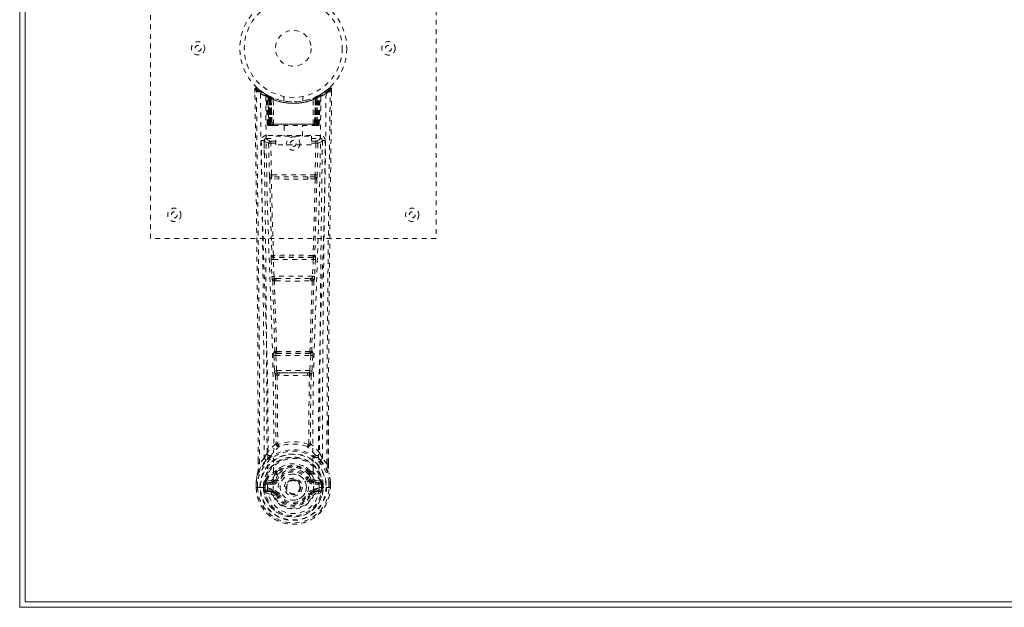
# Model space of a CAD drawing. Header units: inches. Extents: x 7.1 to 54.6, y 16.1 to 39.6.
# Tile 1 of 4: x 7.1 to 27.8, y 16.1 to 28.5. Entities that reach past the tile are written whole.
import ezdxf

# ---------------------------------------------------------------- set-up
doc = ezdxf.new("R2010")
doc.units = ezdxf.units.IN
doc.header["$MEASUREMENT"] = 0
doc.linetypes.add('SLD-Dashed', pattern=[0.075, 0.05, -0.025])
doc.linetypes.add('SLD-Solid', pattern=[0])

msp = doc.modelspace()

# ---------------------------------------------------------------- linework, layer by layer
at = {"color": 7, "linetype": 'SLD-Solid', "lineweight": 15}
for p, q in [((7.111, 16.115), (7.111, 39.615)), ((7.229, 39.497), (7.229, 16.233)), ((7.229, 16.233), (7.229, 39.497)), ((7.229, 16.233), (54.493, 16.233)), ((54.493, 16.233), (7.229, 16.233)), ((54.611, 16.115), (7.111, 16.115))]:
    msp.add_line(p, q, dxfattribs=at)
at = {"color": 7, "linetype": 'SLD-Dashed', "lineweight": 0}
for p, q in [((9.861, 23.865), (9.861, 31.865)), ((15.861, 31.865), (15.861, 23.865)), ((12.054, 27.006), (12.055, 26.939)), ((12.084, 27.007), (12.104, 27.029)), ((12.146, 26.994), (12.103, 27.028)), ((13.618, 27.028), (13.577, 26.994)), ((13.667, 27.007), (13.637, 27.007)), ((13.665, 26.943), (13.666, 27.007)), ((13.666, 26.94), (13.667, 27.006)), ((13.667, 26.94), (13.667, 27.007)), ((12.293, 26.891), (12.279, 26.899)), ((12.299, 26.887), (12.285, 26.895)), ((12.308, 26.867), (12.294, 26.875)), ((12.315, 26.269), (12.294, 26.875)), ((12.328, 26.269), (12.308, 26.867)), ((12.346, 26.863), (12.311, 26.881)), ((12.395, 26.821), (12.326, 26.856)), ((12.347, 26.269), (12.326, 26.856)), ((12.327, 26.859), (12.349, 26.266)), ((12.34, 26.866), (12.366, 26.852)), ((12.354, 26.826), (12.366, 26.852)), ((12.354, 26.826), (12.354, 26.269)), ((12.361, 26.822), (12.354, 26.826)), ((12.361, 26.822), (12.374, 26.848)), ((12.361, 26.269), (12.361, 26.822)), ((12.378, 26.847), (12.363, 26.854)), ((12.366, 26.852), (12.374, 26.848)), ((12.367, 26.82), (12.38, 26.846)), ((12.368, 26.269), (12.367, 26.82)), ((12.367, 26.82), (12.374, 26.816)), ((12.374, 26.816), (12.386, 26.843)), ((12.374, 26.816), (12.374, 26.269)), ((12.379, 26.846), (12.378, 26.847)), ((12.386, 26.811), (12.398, 26.837)), ((12.386, 26.811), (12.386, 26.269)), ((12.392, 26.808), (12.386, 26.811)), ((12.392, 26.808), (12.404, 26.835)), ((12.392, 26.269), (12.392, 26.808)), ((12.395, 26.821), (12.396, 26.82)), ((12.414, 26.269), (12.395, 26.821)), ((12.396, 26.82), (12.415, 26.269)), ((12.398, 26.837), (12.404, 26.835)), ((12.445, 26.269), (12.441, 26.791)), ((12.661, 26.854), (12.661, 26.758)), ((13.061, 26.758), (13.061, 26.854)), ((13.277, 26.269), (13.281, 26.791)), ((13.307, 26.269), (13.326, 26.82)), ((13.327, 26.821), (13.308, 26.269)), ((13.318, 26.835), (13.324, 26.837)), ((13.318, 26.835), (13.33, 26.808)), ((13.324, 26.837), (13.336, 26.811)), ((13.326, 26.82), (13.327, 26.821)), ((13.396, 26.856), (13.327, 26.821)), ((13.336, 26.811), (13.33, 26.808)), ((13.33, 26.808), (13.33, 26.269)), ((13.343, 26.846), (13.336, 26.843)), ((13.336, 26.843), (13.348, 26.816)), ((13.336, 26.269), (13.336, 26.811)), ((13.351, 26.85), (13.342, 26.846)), ((13.342, 26.846), (13.355, 26.82)), ((13.344, 26.847), (13.343, 26.846)), ((13.411, 26.881), (13.344, 26.847)), ((13.348, 26.848), (13.355, 26.852)), ((13.348, 26.848), (13.361, 26.822)), ((13.348, 26.816), (13.355, 26.82)), ((13.348, 26.269), (13.348, 26.816)), ((13.355, 26.82), (13.354, 26.269)), ((13.355, 26.852), (13.364, 26.856)), ((13.355, 26.852), (13.368, 26.826)), ((13.368, 26.826), (13.361, 26.822)), ((13.361, 26.822), (13.361, 26.269)), ((13.368, 26.269), (13.368, 26.826)), ((13.373, 26.266), (13.395, 26.859)), ((13.375, 26.269), (13.396, 26.856)), ((13.393, 26.269), (13.414, 26.867)), ((13.407, 26.269), (13.428, 26.875)), ((13.428, 26.875), (13.414, 26.867)), ((13.442, 26.899), (13.429, 26.891)), ((12.315, 26.269), (12.328, 26.269)), ((12.347, 26.269), (12.414, 26.269)), ((12.354, 26.269), (12.361, 26.269)), ((12.355, 26.24), (12.362, 26.24)), ((12.358, 26.24), (12.368, 26.24)), ((13.361, 26.269), (12.361, 26.269)), ((12.374, 26.269), (12.368, 26.269)), ((12.368, 26.24), (12.375, 26.24)), ((12.374, 26.269), (13.348, 26.269)), ((12.377, 26.24), (12.431, 26.24)), ((12.386, 26.269), (12.392, 26.269)), ((12.387, 26.24), (12.393, 26.24)), ((13.33, 26.269), (12.392, 26.269)), ((12.431, 26.24), (12.393, 26.24)), ((12.415, 26.269), (12.414, 26.269)), ((12.444, 26.24), (12.452, 26.24)), ((12.445, 26.269), (13.277, 26.269)), ((12.452, 26.24), (13.27, 26.24)), ((12.666, 26.24), (12.666, 26.018)), ((13.056, 26.018), (13.056, 26.24)), ((13.27, 26.24), (13.277, 26.24)), ((13.291, 26.24), (13.345, 26.24)), ((13.329, 26.24), (13.291, 26.24)), ((13.308, 26.269), (13.307, 26.269)), ((13.308, 26.269), (13.375, 26.269)), ((13.329, 26.24), (13.335, 26.24)), ((13.33, 26.269), (13.336, 26.269)), ((13.347, 26.24), (13.354, 26.24)), ((13.354, 26.269), (13.348, 26.269)), ((13.354, 26.24), (13.363, 26.24)), ((13.36, 26.24), (13.367, 26.24)), ((13.361, 26.269), (13.368, 26.269)), ((13.393, 26.269), (13.407, 26.269)), ((12.25, 25.933), (12.248, 25.925)), ((12.249, 25.923), (12.252, 25.635)), ((12.293, 26.031), (12.293, 25.971)), ((13.429, 26.031), (12.293, 26.031)), ((12.293, 25.971), (12.491, 25.971)), ((12.342, 25.868), (12.358, 25.207)), ((12.387, 25.914), (12.387, 25.869)), ((12.491, 25.914), (12.387, 25.914)), ((12.402, 25.208), (12.387, 25.869)), ((12.491, 25.869), (12.387, 25.869)), ((12.491, 25.838), (12.491, 26.018)), ((12.491, 26.018), (13.241, 26.018)), ((13.241, 26.018), (13.241, 25.838)), ((13.241, 25.971), (13.429, 25.971)), ((13.335, 25.914), (13.241, 25.914)), ((13.335, 25.869), (13.241, 25.869)), ((13.335, 25.869), (13.319, 25.208)), ((13.335, 25.914), (13.335, 25.869)), ((13.38, 25.868), (13.364, 25.207)), ((13.429, 25.971), (13.429, 26.031)), ((13.47, 25.636), (13.473, 25.923)), ((13.474, 25.925), (13.472, 25.933)), ((13.241, 25.838), (12.491, 25.838)), ((12.556, 25.116), (12.4, 25.123)), ((13.319, 25.208), (12.402, 25.208)), ((12.563, 25.165), (12.41, 25.167)), ((13.159, 25.165), (12.563, 25.165)), ((13.311, 25.167), (13.159, 25.165)), ((13.322, 25.123), (13.166, 25.116)), ((15.861, 23.865), (9.861, 23.865)), ((12.396, 23.423), (12.413, 23.07)), ((12.41, 23.516), (12.402, 23.513)), ((12.44, 23.425), (13.282, 23.425)), ((12.457, 23.073), (12.44, 23.425)), ((12.447, 23.47), (12.455, 23.473)), ((13.275, 23.47), (12.447, 23.47)), ((13.282, 23.425), (13.264, 23.073)), ((13.267, 23.473), (13.275, 23.47)), ((13.326, 23.423), (13.309, 23.07)), ((13.32, 23.513), (13.312, 23.516)), ((13.264, 23.073), (12.457, 23.073)), ((12.463, 22.977), (12.495, 22.976)), ((12.504, 23.028), (12.472, 23.028)), ((12.504, 23.028), (13.218, 23.028)), ((13.218, 23.028), (13.249, 23.028)), ((13.227, 22.976), (13.259, 22.977)), ((12.451, 21.405), (12.467, 21.088)), ((12.474, 21.499), (12.46, 21.495)), ((12.495, 21.408), (13.227, 21.408)), ((12.511, 21.09), (12.495, 21.408)), ((12.504, 21.452), (12.519, 21.457)), ((13.218, 21.452), (12.504, 21.452)), ((13.203, 21.457), (13.218, 21.452)), ((13.227, 21.408), (13.21, 21.09)), ((13.248, 21.499), (13.262, 21.495)), ((13.271, 21.405), (13.255, 21.088)), ((13.21, 21.09), (12.511, 21.09)), ((12.522, 20.992), (12.562, 20.992)), ((12.569, 21.045), (12.53, 21.046)), ((12.569, 21.045), (13.153, 21.045)), ((13.192, 21.046), (13.153, 21.045)), ((13.16, 20.992), (13.2, 20.992)), ((13.597, 20.057), (13.597, 19.133)), ((13.598, 19.133), (13.601, 20.057)), ((12.533, 19.552), (12.533, 19.552)), ((13.188, 19.552), (13.188, 19.552)), ((12.249, 19.25), (12.153, 19.134)), ((13.569, 19.134), (13.472, 19.25)), ((12.124, 19.133), (12.124, 19.186)), ((12.125, 19.187), (12.125, 19.133)), ((12.493, 18.948), (12.492, 18.929)), ((12.5, 18.976), (12.512, 18.994)), ((12.516, 18.942), (12.516, 18.924)), ((13.206, 18.924), (13.206, 18.942)), ((13.21, 18.994), (13.222, 18.976)), ((13.229, 18.948), (13.229, 18.929)), ((12.081, 18.752), (12.081, 18.748)), ((12.081, 18.632), (12.081, 18.748)), ((12.081, 18.632), (12.085, 18.631)), ((12.083, 18.748), (12.083, 18.631)), ((12.085, 18.631), (12.138, 18.632)), ((12.111, 18.748), (12.111, 18.634)), ((12.138, 18.632), (12.161, 18.632)), ((12.161, 18.632), (12.32, 18.632)), ((12.262, 18.704), (12.232, 18.705)), ((12.232, 18.705), (12.232, 18.705)), ((12.232, 18.634), (12.232, 18.705)), ((12.232, 18.634), (12.232, 18.634)), ((12.262, 18.705), (12.268, 18.723)), ((12.262, 18.704), (12.262, 18.635)), ((12.268, 18.634), (12.262, 18.635)), ((12.268, 18.723), (12.267, 18.713)), ((12.267, 18.713), (12.268, 18.634)), ((12.278, 18.754), (12.274, 18.75)), ((12.278, 18.754), (12.288, 18.766)), ((12.403, 18.786), (12.288, 18.766)), ((12.288, 18.766), (12.288, 18.766)), ((12.288, 18.766), (12.288, 18.766)), ((12.302, 18.732), (12.432, 18.757)), ((12.302, 18.732), (12.302, 18.702)), ((12.432, 18.732), (12.302, 18.732)), ((12.432, 18.702), (12.302, 18.702)), ((12.432, 18.757), (12.432, 18.732)), ((12.432, 18.702), (12.432, 18.732)), ((12.487, 18.798), (12.514, 18.787)), ((12.704, 18.641), (12.705, 18.657)), ((12.705, 18.633), (12.704, 18.641)), ((13.208, 18.787), (13.235, 18.798)), ((13.29, 18.757), (13.42, 18.732)), ((13.29, 18.757), (13.29, 18.732)), ((13.42, 18.732), (13.29, 18.732)), ((13.29, 18.702), (13.29, 18.732)), ((13.42, 18.702), (13.29, 18.702)), ((13.434, 18.766), (13.319, 18.786)), ((13.402, 18.632), (13.56, 18.632)), ((13.42, 18.702), (13.42, 18.732)), ((13.434, 18.766), (13.444, 18.755)), ((13.444, 18.754), (13.444, 18.755)), ((13.444, 18.754), (13.444, 18.755)), ((13.448, 18.75), (13.444, 18.754)), ((13.454, 18.723), (13.454, 18.713)), ((13.46, 18.705), (13.454, 18.723)), ((13.454, 18.713), (13.454, 18.634)), ((13.454, 18.634), (13.46, 18.635)), ((13.489, 18.705), (13.46, 18.704)), ((13.46, 18.635), (13.46, 18.704)), ((13.489, 18.705), (13.489, 18.634)), ((13.489, 18.705), (13.489, 18.705)), ((13.56, 18.632), (13.583, 18.632)), ((13.583, 18.632), (13.637, 18.631)), ((13.611, 18.634), (13.611, 18.748)), ((13.637, 18.631), (13.64, 18.632)), ((13.639, 18.631), (13.639, 18.748)), ((13.641, 18.748), (13.64, 18.752)), ((13.641, 18.632), (13.641, 18.748)), ((12.285, 18.514), (12.404, 18.491)), ((12.316, 18.58), (12.316, 18.55)), ((12.316, 18.58), (12.432, 18.58)), ((12.432, 18.53), (12.316, 18.55)), ((12.316, 18.55), (12.432, 18.55)), ((12.432, 18.58), (12.432, 18.55)), ((12.432, 18.53), (12.432, 18.55)), ((12.437, 18.595), (12.438, 18.597)), ((12.492, 18.486), (12.488, 18.494)), ((12.514, 18.496), (12.492, 18.486)), ((13.23, 18.486), (13.208, 18.496)), ((13.23, 18.486), (13.285, 18.463)), ((13.284, 18.597), (13.284, 18.595)), ((13.29, 18.58), (13.29, 18.55)), ((13.29, 18.58), (13.406, 18.58)), ((13.406, 18.55), (13.29, 18.53)), ((13.29, 18.53), (13.29, 18.55)), ((13.29, 18.55), (13.406, 18.55)), ((13.318, 18.491), (13.436, 18.514)), ((13.406, 18.55), (13.406, 18.58))]:
    msp.add_line(p, q, dxfattribs=at)
at = {"color": 7, "linetype": 'SLD-Dashed', "lineweight": 0, "flags": 128}
for points in [[(12.124, 19.186), (12.115, 21.756), (12.088, 24.381), (12.054, 27.007)], [(12.054, 27.007), (12.055, 27.006), (12.057, 27.006), (12.063, 27.007), (12.073, 27.007), (12.079, 27.007), (12.084, 27.007)], [(12.103, 27.027), (12.096, 27.031), (12.088, 27.033), (12.079, 27.034), (12.071, 27.032), (12.065, 27.029), (12.059, 27.023), (12.056, 27.017), (12.055, 27.009)], [(12.153, 19.134), (12.152, 20.598), (12.143, 22.072), (12.128, 23.519), (12.125, 23.766), (12.122, 24.025), (12.12, 24.24), (12.117, 24.469), (12.114, 24.719), (12.11, 24.99), (12.107, 25.208), (12.104, 25.471), (12.1, 25.794), (12.097, 26.005), (12.094, 26.263), (12.09, 26.525), (12.087, 26.773), (12.084, 27.007)], [(12.173, 26.913), (12.181, 25.866), (12.2, 24.821), (12.229, 23.779), (12.264, 22.741), (12.299, 21.707), (12.324, 20.677), (12.332, 19.652), (12.32, 18.632)], [(13.549, 26.913), (13.541, 25.866), (13.522, 24.821), (13.493, 23.779), (13.457, 22.741), (13.423, 21.707), (13.398, 20.677), (13.389, 19.652), (13.402, 18.632)], [(13.569, 19.134), (13.57, 20.6), (13.579, 22.072), (13.594, 23.519), (13.596, 23.74), (13.599, 23.97), (13.601, 24.173), (13.604, 24.372), (13.606, 24.587), (13.608, 24.737), (13.61, 24.894), (13.612, 25.051), (13.614, 25.168), (13.616, 25.308), (13.618, 25.47), (13.622, 25.802), (13.625, 26.007), (13.628, 26.262), (13.631, 26.523), (13.635, 26.772), (13.637, 27.007)], [(13.617, 27.029), (13.585, 27.001), (13.577, 26.994)], [(13.601, 20.057), (13.606, 21.756), (13.634, 24.381), (13.667, 26.94)], [(13.664, 27.006), (13.663, 27.014), (13.659, 27.022), (13.654, 27.028), (13.648, 27.033), (13.641, 27.036), (13.633, 27.037), (13.626, 27.035), (13.62, 27.031)], [(12.282, 26.857), (12.291, 25.813), (12.312, 24.77), (12.344, 23.73), (12.382, 22.694), (12.418, 21.663), (12.444, 20.636), (12.452, 19.614), (12.438, 18.598)], [(12.288, 26.892), (12.294, 26.881), (12.299, 26.867)], [(12.325, 26.864), (12.326, 26.858), (12.326, 26.856)], [(13.44, 26.857), (13.431, 25.813), (13.41, 24.77), (13.378, 23.73), (13.34, 22.695), (13.304, 21.664), (13.278, 20.637), (13.27, 19.615), (13.284, 18.598)], [(12.354, 26.269), (12.339, 26.269), (12.326, 26.269), (12.318, 26.269), (12.315, 26.269)], [(12.328, 26.269), (12.332, 26.269), (12.34, 26.269), (12.353, 26.269), (12.368, 26.269)], [(12.347, 26.27), (12.348, 26.263), (12.348, 26.261)], [(12.386, 26.269), (12.378, 26.269), (12.37, 26.269), (12.363, 26.269), (12.357, 26.269), (12.352, 26.269), (12.349, 26.269), (12.347, 26.269), (12.347, 26.269)], [(12.376, 26.24), (12.376, 26.24), (12.378, 26.24)], [(12.415, 26.269), (12.418, 26.269), (12.424, 26.269), (12.434, 26.269), (12.445, 26.269)], [(13.277, 26.269), (13.288, 26.269), (13.297, 26.269), (13.304, 26.269), (13.307, 26.269)], [(13.375, 26.269), (13.375, 26.269), (13.373, 26.269), (13.37, 26.269), (13.365, 26.269), (13.359, 26.269), (13.352, 26.269), (13.344, 26.269), (13.336, 26.269)], [(13.354, 26.269), (13.369, 26.269), (13.381, 26.269), (13.39, 26.269), (13.393, 26.269)], [(13.407, 26.269), (13.404, 26.269), (13.396, 26.269), (13.383, 26.269), (13.368, 26.269)], [(12.188, 25.925), (12.19, 25.789), (12.192, 25.617), (12.195, 25.408), (12.198, 25.163), (12.202, 24.914), (12.204, 24.695), (12.206, 24.541), (12.208, 24.403), (12.21, 24.282), (12.212, 24.126), (12.214, 23.963), (12.216, 23.807), (12.226, 22.994), (12.234, 22.176), (12.242, 21.203), (12.248, 20.213), (12.249, 19.25)], [(12.248, 25.925), (12.273, 25.897), (12.342, 25.868)], [(12.387, 25.914), (12.318, 25.942), (12.293, 25.971)], [(12.387, 25.869), (12.371, 25.869), (12.357, 25.868), (12.347, 25.868), (12.342, 25.868)], [(13.429, 25.971), (13.404, 25.942), (13.335, 25.914)], [(13.38, 25.868), (13.375, 25.868), (13.365, 25.868), (13.351, 25.869), (13.335, 25.869)], [(13.38, 25.868), (13.449, 25.897), (13.474, 25.925)], [(13.472, 19.25), (13.473, 19.77), (13.474, 20.303), (13.477, 20.849), (13.481, 21.363), (13.485, 21.893), (13.49, 22.445), (13.495, 22.934), (13.498, 23.191), (13.502, 23.464), (13.505, 23.753), (13.509, 24.057), (13.513, 24.332), (13.516, 24.573), (13.518, 24.764), (13.521, 24.979), (13.524, 25.22), (13.527, 25.445), (13.53, 25.638), (13.532, 25.798), (13.534, 25.925)], [(12.402, 25.208), (12.387, 25.207), (12.373, 25.207), (12.362, 25.207), (12.358, 25.207)], [(12.366, 25.125), (12.386, 24.319), (12.41, 23.516)], [(12.444, 23.513), (12.42, 24.316), (12.4, 25.123)], [(13.166, 25.116), (12.861, 25.116), (12.556, 25.116)], [(13.159, 25.165), (12.861, 25.165), (12.563, 25.165)], [(13.322, 25.123), (13.302, 24.316), (13.277, 23.513)], [(13.356, 25.125), (13.336, 24.319), (13.312, 23.516)], [(13.364, 25.207), (13.36, 25.207), (13.349, 25.207), (13.335, 25.207), (13.319, 25.208)], [(12.44, 23.425), (12.425, 23.424), (12.411, 23.424), (12.4, 23.423), (12.396, 23.423)], [(13.326, 23.423), (13.321, 23.423), (13.311, 23.424), (13.297, 23.424), (13.282, 23.425)], [(12.457, 23.073), (12.442, 23.072), (12.428, 23.071), (12.417, 23.071), (12.413, 23.07)], [(12.413, 23.07), (12.415, 23.038), (12.416, 23.036)], [(12.428, 22.981), (12.452, 22.239), (12.474, 21.499)], [(12.51, 21.494), (12.488, 22.234), (12.463, 22.977)], [(13.259, 22.977), (13.234, 22.234), (13.212, 21.494)], [(13.294, 22.981), (13.269, 22.239), (13.248, 21.499)], [(13.309, 23.07), (13.304, 23.071), (13.294, 23.071), (13.28, 23.072), (13.264, 23.073)], [(13.309, 23.07), (13.307, 23.038), (13.306, 23.036)], [(12.495, 21.408), (12.48, 21.407), (12.466, 21.406), (12.456, 21.406), (12.451, 21.405)], [(12.495, 21.408), (12.494, 21.416), (12.494, 21.424), (12.495, 21.432), (12.496, 21.439), (12.499, 21.449), (12.504, 21.452)], [(13.218, 21.452), (13.222, 21.449), (13.226, 21.439), (13.227, 21.432), (13.227, 21.424), (13.227, 21.416), (13.227, 21.408)], [(13.271, 21.405), (13.266, 21.406), (13.256, 21.406), (13.242, 21.407), (13.227, 21.408)], [(12.511, 21.09), (12.497, 21.089), (12.483, 21.089), (12.472, 21.088), (12.467, 21.088)], [(12.486, 20.999), (12.496, 20.278), (12.498, 19.56)], [(12.522, 20.992), (12.532, 20.271), (12.533, 19.552)], [(13.16, 20.992), (12.861, 20.99), (12.562, 20.992)], [(13.153, 21.045), (12.861, 21.044), (12.569, 21.045)], [(13.188, 19.552), (13.19, 20.271), (13.2, 20.992)], [(13.192, 21.046), (13.193, 21.046), (13.195, 21.047), (13.198, 21.05), (13.203, 21.06), (13.208, 21.074), (13.21, 21.09)], [(13.255, 21.088), (13.25, 21.088), (13.239, 21.089), (13.225, 21.089), (13.21, 21.09)], [(13.236, 20.998), (13.225, 20.278), (13.224, 19.56)], [(12.495, 19.551), (12.395, 19.463), (12.309, 19.363)], [(12.495, 19.551), (12.497, 19.541), (12.502, 19.532), (12.508, 19.526), (12.516, 19.523), (12.524, 19.523), (12.531, 19.526), (12.538, 19.532), (12.543, 19.541)], [(13.178, 19.541), (13.184, 19.532), (13.19, 19.526), (13.198, 19.523), (13.206, 19.523), (13.214, 19.526), (13.22, 19.532), (13.224, 19.541), (13.226, 19.551)], [(13.413, 19.363), (13.327, 19.463), (13.226, 19.551)], [(12.402, 19.314), (12.396, 19.308), (12.387, 19.299)], [(13.335, 19.299), (13.326, 19.308), (13.32, 19.314)], [(12.292, 19.211), (12.191, 19.086), (12.112, 18.933)], [(12.153, 19.134), (12.147, 19.134), (12.141, 19.134), (12.136, 19.134), (12.13, 19.134), (12.127, 19.134), (12.124, 19.133), (12.123, 19.133), (12.124, 19.133)], [(12.643, 19.081), (12.586, 19.052), (12.512, 18.994)], [(13.21, 18.994), (13.136, 19.052), (13.078, 19.081)], [(13.43, 19.211), (13.531, 19.087), (13.61, 18.933)], [(13.598, 19.133), (13.599, 19.133), (13.598, 19.133), (13.595, 19.134), (13.591, 19.134), (13.586, 19.134), (13.581, 19.134), (13.574, 19.134), (13.569, 19.134)], [(12.112, 18.933), (12.095, 18.853), (12.081, 18.752)], [(12.081, 18.748), (12.094, 18.845), (12.11, 18.922)], [(12.112, 18.933), (12.11, 18.927), (12.11, 18.922)], [(12.492, 18.929), (12.46, 18.877), (12.43, 18.809)], [(12.544, 18.911), (12.515, 18.862), (12.487, 18.798)], [(13.235, 18.798), (13.207, 18.862), (13.177, 18.911)], [(13.229, 18.929), (13.262, 18.877), (13.292, 18.809)], [(13.612, 18.922), (13.612, 18.927), (13.61, 18.933)], [(13.64, 18.752), (13.629, 18.842), (13.61, 18.933)], [(13.641, 18.748), (13.628, 18.845), (13.612, 18.922)], [(12.081, 18.752), (12.082, 18.752), (12.084, 18.752), (12.087, 18.751), (12.091, 18.751), (12.095, 18.75), (12.1, 18.75), (12.105, 18.749), (12.111, 18.748)], [(12.081, 18.748), (12.081, 18.748), (12.082, 18.748), (12.085, 18.748), (12.088, 18.748), (12.093, 18.748), (12.098, 18.748), (12.105, 18.748), (12.111, 18.748)], [(12.111, 18.634), (12.105, 18.634), (12.098, 18.633), (12.093, 18.633), (12.088, 18.633), (12.085, 18.632), (12.082, 18.632), (12.081, 18.632), (12.081, 18.632)], [(12.262, 18.635), (12.259, 18.634), (12.252, 18.634), (12.243, 18.634), (12.232, 18.634)], [(12.262, 18.704), (12.262, 18.704), (12.262, 18.705)], [(12.302, 18.702), (12.284, 18.705), (12.267, 18.713)], [(12.43, 18.809), (12.417, 18.792), (12.403, 18.786)], [(12.542, 18.775), (12.537, 18.777), (12.532, 18.78), (12.527, 18.782), (12.523, 18.783), (12.519, 18.785), (12.517, 18.786), (12.515, 18.787), (12.514, 18.787)], [(13.18, 18.775), (13.185, 18.777), (13.19, 18.78), (13.195, 18.782), (13.199, 18.783), (13.203, 18.785), (13.205, 18.786), (13.207, 18.787), (13.208, 18.787)], [(13.292, 18.809), (13.305, 18.792), (13.319, 18.786)], [(13.454, 18.713), (13.438, 18.705), (13.42, 18.702)], [(13.46, 18.705), (13.46, 18.704), (13.46, 18.704)], [(13.64, 18.752), (13.639, 18.752), (13.638, 18.752), (13.635, 18.751), (13.631, 18.751), (13.627, 18.75), (13.622, 18.75), (13.616, 18.749), (13.611, 18.748)], [(13.611, 18.748), (13.617, 18.748), (13.623, 18.748), (13.629, 18.748), (13.634, 18.748), (13.637, 18.748), (13.64, 18.748), (13.641, 18.748), (13.641, 18.748)], [(13.64, 18.632), (13.641, 18.632), (13.64, 18.632), (13.637, 18.632), (13.634, 18.633), (13.629, 18.633), (13.623, 18.633), (13.617, 18.634), (13.611, 18.634)], [(12.273, 18.563), (12.292, 18.576), (12.316, 18.58)], [(13.284, 18.595), (13.278, 18.518), (13.255, 18.444), (13.216, 18.375), (13.163, 18.315), (13.098, 18.266), (13.024, 18.23), (12.944, 18.208), (12.861, 18.201), (12.778, 18.208), (12.698, 18.23), (12.624, 18.266), (12.559, 18.315), (12.506, 18.375), (12.467, 18.444), (12.443, 18.518), (12.437, 18.595)], [(12.542, 18.507), (12.537, 18.505), (12.532, 18.503), (12.527, 18.501), (12.523, 18.499), (12.519, 18.498), (12.517, 18.497), (12.515, 18.496), (12.514, 18.496)], [(13.18, 18.507), (13.185, 18.505), (13.19, 18.503), (13.195, 18.501), (13.199, 18.499), (13.203, 18.498), (13.205, 18.497), (13.207, 18.496), (13.208, 18.496)], [(13.239, 18.502), (13.234, 18.495), (13.23, 18.486)], [(13.29, 18.53), (13.253, 18.516), (13.239, 18.502)], [(13.406, 18.58), (13.429, 18.576), (13.449, 18.563)]]:
    msp.add_lwpolyline(points, dxfattribs=at)
at = {"color": 7, "linetype": 'SLD-Dashed', "lineweight": 0}
for centre, radius in [((12.861, 27.865), 1.125), ((12.861, 27.865), 1.03), ((12.861, 27.865), 0.376), ((10.861, 27.865), 0.14), ((14.861, 27.865), 0.141), ((10.861, 27.865), 0.0625), ((14.861, 27.865), 0.0625), ((12.861, 25.865), 0.14), ((12.861, 25.865), 0.0625), ((10.361, 24.365), 0.14), ((10.361, 24.365), 0.0625), ((15.361, 24.365), 0.14), ((15.361, 24.365), 0.0625), ((12.861, 18.641), 0.7), ((12.861, 18.641), 0.69), ((12.861, 18.641), 0.623), ((12.861, 18.641), 0.32), ((12.861, 18.641), 0.275), ((12.861, 18.641), 0.188), ((12.861, 18.641), 0.157), ((12.861, 18.641), 0.142), ((12.861, 18.641), 0.14), ((12.861, 18.641), 0.138)]:
    msp.add_circle(centre, radius, dxfattribs=at)
for centre, radius, start, end in [((12.084, 27.007), 0.03, 47.8632, 180.7197), ((12.863, 27.911), 1.213, 228.1755, 235.3207), ((12.861, 27.866), 1.158, 227.8705, 312.1289), ((12.858, 27.862), 1.123, 227.9074, 235.3633), ((12.203, 26.913), 0.03, 55.9344, 179.8281), ((12.848, 28.104), 1.369, 240.4503, 245.5696), ((12.861, 27.865), 1.127, 235.3505, 240.4901), ((12.861, 27.865), 1.127, 299.5106, 304.6487), ((12.873, 28.104), 1.369, 294.4304, 299.5498), ((12.865, 27.86), 1.12, 304.6289, 312.0869), ((13.519, 26.913), 0.03, 0.1681, 124.0694), ((12.861, 27.907), 1.209, 304.669, 311.8398), ((13.637, 27.007), 0.03, 359.2819, 132.1351), ((13.567, 26.964), 0.0826, 31.7872, 52.6674), ((12.264, 26.874), 0.03, 1.9853, 58.9529), ((12.858, 27.861), 1.123, 238.9571, 239.8434), ((12.244, 26.837), 0.0714, 31.6414, 58.9253), ((12.323, 26.845), 0.0429, 114.1666, 163.0256), ((12.861, 27.897), 1.19, 240.8884, 299.1116), ((12.278, 26.866), 0.0299, 1.907, 59.7244), ((12.861, 27.866), 1.128, 239.7399, 244.7254), ((12.871, 27.887), 1.154, 239.9613, 244.0331), ((12.842, 27.489), 0.823, 228.2673, 233.6301), ((12.861, 27.865), 1.127, 240.489, 299.511), ((12.84, 27.482), 0.814, 229.1484, 234.493), ((12.296, 26.855), 0.0299, 1.8047, 60.7744), ((12.86, 27.864), 1.126, 240.8014, 245.7386), ((12.296, 26.855), 0.03, 16.8952, 61.2668), ((12.84, 27.477), 0.806, 230.3863, 235.6808), ((12.861, 27.864), 1.155, 244.3785, 295.6215), ((12.861, 27.864), 1.155, 245.0796, 294.9204), ((12.365, 26.82), 0.0297, 1.4775, 64.5216), ((12.366, 26.819), 0.0297, 1.4819, 64.5685), ((12.861, 27.864), 1.155, 246.0603, 293.9397), ((12.816, 27.416), 0.729, 234.7824, 239), ((12.411, 26.809), 0.0346, 328.9884, 15.1424), ((12.861, 27.829), 1.12, 247.9468, 292.0533), ((13.311, 26.809), 0.0346, 164.8603, 211.0088), ((12.906, 27.415), 0.729, 300.9993, 305.218), ((12.859, 27.87), 1.132, 294.2748, 299.1846), ((13.356, 26.819), 0.0297, 115.4315, 178.5181), ((13.357, 26.82), 0.0297, 115.4763, 178.5247), ((12.882, 27.477), 0.806, 304.3187, 309.6142), ((12.885, 27.478), 0.808, 305.4885, 310.8701), ((13.411, 26.724), 0.138, 89.4166, 113.4596), ((12.88, 27.489), 0.823, 306.3706, 311.732), ((13.426, 26.855), 0.0299, 119.2256, 178.1953), ((13.424, 26.857), 0.0273, 117.6533, 182.2973), ((12.877, 27.838), 1.096, 298.631, 300.2662), ((13.444, 26.866), 0.0299, 120.2756, 178.093), ((13.399, 26.845), 0.0429, 16.9744, 65.8332), ((13.458, 26.874), 0.03, 121.0443, 178.0175), ((12.345, 26.27), 0.03, 181.9931, 269.996), ((12.376, 26.313), 0.0742, 215.9484, 253.2622), ((12.358, 26.27), 0.03, 181.9664, 269.9733), ((12.373, 26.408), 0.166, 259.5978, 268.3417), ((12.377, 26.27), 0.03, 181.9303, 269.9376), ((12.774, 26.262), 0.413, 179.0128, 183.0348), ((12.958, 26.263), 0.59, 179.4004, 182.0234), ((12.803, 26.262), 0.429, 179.0559, 182.9268), ((12.831, 26.262), 0.445, 179.092, 182.821), ((12.836, 26.262), 0.444, 179.0801, 182.8144), ((12.444, 26.27), 0.0299, 181.7974, 269.8139), ((12.445, 26.27), 0.0299, 181.7974, 269.8139), ((12.48, 26.263), 0.0354, 169.2813, 219.197), ((13.241, 26.263), 0.0369, 321.8629, 9.6632), ((13.277, 26.27), 0.0299, 270.1884, 358.2003), ((13.278, 26.27), 0.0299, 270.1852, 358.2035), ((12.886, 26.262), 0.444, 357.1775, 0.9141), ((13.34, 26.276), 0.0356, 262.0673, 350.2937), ((12.89, 26.262), 0.446, 357.1813, 0.9057), ((13.345, 26.27), 0.03, 270.0637, 358.0684), ((12.922, 26.262), 0.426, 357.0594, 0.9579), ((12.764, 26.263), 0.59, 357.9764, 0.5997), ((13.349, 26.405), 0.163, 271.705, 280.626), ((12.948, 26.262), 0.413, 356.9652, 0.9872), ((13.363, 26.27), 0.03, 270.0267, 358.0336), ((13.346, 26.313), 0.0742, 286.7383, 324.0528), ((13.377, 26.27), 0.03, 270.004, 358.0069), ((12.293, 25.926), 0.105, 90.005, 180.7379), ((12.224, 24.327), 1.598, 89.133, 91.2842), ((-487.209, 18.045), 499.52, 0.15118, 0.90395), ((12.292, 25.929), 0.0423, 88.0381, 173.4317), ((12.387, 25.869), 0.0451, 90.4308, 180.9014), ((13.335, 25.869), 0.0451, 359.0388, 89.5681), ((512.954, 18.045), 499.542, 179.09607, 179.8488), ((13.429, 25.926), 0.105, 359.2621, 89.9957), ((13.43, 25.929), 0.0423, 6.5683, 91.9634), ((13.498, 24.328), 1.597, 88.7154, 90.8679), ((12.759, 25.207), 0.401, 180.0762, 191.8385), ((12.412, 25.121), 0.0456, 91.7545, 175.8267), ((12.392, 25.263), 0.141, 259.4661, 273.0576), ((12.509, 25.119), 0.109, 154.2114, 178.3455), ((12.508, 25.207), 0.105, 179.6353, 202.4683), ((12.644, 25.128), 0.0889, 155.6063, 187.6358), ((13.078, 25.128), 0.0889, 352.3666, 24.3914), ((13.214, 25.207), 0.105, 337.5259, 0.3673), ((13.212, 25.119), 0.111, 1.7838, 25.6594), ((13.31, 25.121), 0.0456, 4.1727, 88.2462), ((13.33, 25.261), 0.139, 266.858, 280.6183), ((12.963, 25.207), 0.401, 348.1469, 359.922), ((12.602, 23.454), 0.209, 163.508, 188.4122), ((12.447, 23.515), 0.0451, 182.9191, 269.4062), ((12.455, 23.519), 0.0451, 182.9892, 269.3786), ((12.437, 23.603), 0.091, 253.0012, 274.8399), ((12.495, 23.44), 0.0564, 148.2426, 195.7331), ((12.861, -13.133), 36.648, 89.3489, 90.651), ((12.499, 23.506), 0.055, 173.1601, 216.3321), ((12.861, -9.341), 32.817, 89.2909, 90.7091), ((13.267, 23.519), 0.0451, 270.6225, 357.0097), ((13.223, 23.506), 0.0546, 323.522, 6.9858), ((13.275, 23.515), 0.0451, 270.5938, 357.0809), ((13.227, 23.44), 0.0564, 344.2669, 31.7574), ((13.285, 23.603), 0.0908, 265.1452, 287.0277), ((13.12, 23.454), 0.209, 351.5848, 16.4936), ((12.551, 23.038), 0.136, 180.7188, 204.7089), ((12.473, 22.982), 0.0456, 91.2551, 181.8235), ((12.455, 23.06), 0.0837, 251.1193, 275.2117), ((12.525, 23.071), 0.068, 178.3645, 218.9018), ((12.549, 22.987), 0.0867, 151.6285, 186.5701), ((12.575, 22.989), 0.0814, 151.3074, 188.7564), ((12.861, 55.765), 32.791, 269.3607, 270.6393), ((12.861, 56.384), 33.358, 269.3871, 270.6129), ((13.146, 22.989), 0.0814, 351.2472, 28.6892), ((13.196, 23.071), 0.068, 321.1081, 1.63), ((13.25, 22.985), 0.0424, 40.446, 90.4185), ((13.173, 22.987), 0.0869, 353.4615, 28.3407), ((13.267, 23.061), 0.0843, 264.8708, 288.7984), ((13.249, 22.983), 0.0448, 357.9378, 42.9021), ((13.17, 23.038), 0.136, 335.3336, 359.2486), ((12.611, 21.434), 0.163, 158.128, 190.2195), ((12.505, 21.498), 0.0451, 183.2297, 269.137), ((12.519, 21.502), 0.0451, 183.3942, 269.1025), ((12.503, 21.569), 0.0751, 247.0766, 274.8894), ((12.861, -15.871), 37.367, 89.4615, 90.5382), ((12.567, 21.488), 0.0578, 174.2258, 212.3424), ((12.861, -11.138), 32.597, 89.3981, 90.6019), ((13.203, 21.502), 0.0451, 270.8987, 356.6046), ((13.155, 21.488), 0.0574, 327.5069, 5.9248), ((13.218, 21.568), 0.0749, 265.098, 292.9436), ((13.217, 21.498), 0.0451, 270.863, 356.7703), ((13.111, 21.434), 0.163, 349.778, 21.8747), ((12.648, 21.079), 0.181, 177.2187, 206.4669), ((12.532, 21), 0.0457, 91.854, 181.7285), ((12.516, 21.065), 0.073, 245.7457, 274.598), ((12.569, 21.088), 0.0575, 177.8273, 227.5835), ((12.625, 21.003), 0.104, 155.9691, 186.1382), ((12.661, 21.005), 0.101, 156.5281, 187.7634), ((13.061, 21.005), 0.101, 352.2314, 23.477), ((13.19, 21), 0.0457, 358.2708, 88.1468), ((13.097, 21.003), 0.104, 353.8618, 24.0309), ((13.206, 21.066), 0.0735, 265.512, 294.1486), ((13.074, 21.079), 0.181, 333.5358, 2.7739), ((13.133, 18.802), 0.893, 128.8521, 145.0109), ((12.484, 19.559), 0.0133, 326.0895, 3.2909), ((12.556, 19.556), 0.0608, 184.0453, 286.2247), ((12.53, 19.623), 0.0708, 242.7155, 272.717), ((12.546, 19.553), 0.0128, 186.6234, 257.6815), ((12.615, 19.558), 0.0738, 193.2422, 235.0203), ((12.861, 18.628), 0.966, 70.8189, 109.1818), ((12.861, 18.704), 0.844, 70.0603, 109.9397), ((13.166, 19.556), 0.0608, 253.7753, 355.9547), ((13.107, 19.558), 0.0738, 304.9797, 346.7578), ((12.589, 18.802), 0.893, 34.9893, 51.1473), ((13.176, 19.553), 0.0128, 282.3392, 353.3596), ((13.192, 19.623), 0.0709, 267.2848, 297.2809), ((13.238, 19.559), 0.0133, 176.8079, 213.9379), ((12.861, 18.641), 0.787, 8.0937, 171.9063), ((12.861, 18.641), 0.758, 8.0937, 171.9063), ((12.861, 18.641), 0.632, 5.8273, 174.1727), ((7.54, 21.789), 5.351, 331.666, 333.0326), ((12.583, 19.568), 0.461, 223.6657, 230.8229), ((13.844, 17.631), 2.215, 131.1341, 134.4902), ((12.369, 19.365), 0.0608, 182.571, 302.0028), ((13.352, 19.365), 0.0608, 238.0025, 357.4266), ((11.878, 17.631), 2.215, 45.5098, 48.8659), ((18.195, 21.796), 5.366, 206.9688, 208.3317), ((13.139, 19.568), 0.461, 309.1748, 316.3356), ((10.937, 19.103), 1.187, 351.2125, 1.4269), ((8.64, 19.75), 3.567, 346.7472, 350.0571), ((12.861, 18.641), 0.602, 6.0327, 173.9673), ((12.861, 18.629), 0.453, 40.4512, 139.5488), ((12.861, 18.602), 0.494, 47.4885, 132.5115), ((12.861, 18.648), 0.411, 39.7061, 140.2939), ((12.861, 18.661), 0.473, 62.6138, 117.3862), ((17.084, 19.751), 3.569, 189.9437, 193.252), ((14.785, 19.103), 1.187, 178.5707, 188.7911), ((12.725, 18.55), 0.492, 115.7084, 155.4797), ((12.669, 18.543), 0.441, 113.5939, 149.7433), ((12.523, 18.932), 0.0305, 185.7199, 315.4471), ((12.515, 18.969), 0.0459, 241.1375, 271.6934), ((12.537, 18.951), 0.0448, 146.2211, 184.9346), ((12.515, 18.988), 0.046, 241.1966, 271.7029), ((12.551, 18.997), 0.0396, 185.1759, 232.8789), ((12.861, 18.641), 0.376, 22.774, 157.226), ((12.549, 18.941), 0.033, 131.6194, 178.1176), ((12.543, 18.946), 0.0347, 219.3966, 272.7322), ((12.861, 18.641), 0.346, 22.7741, 157.2259), ((12.861, 18.641), 0.275, 90, 270), ((12.861, 18.641), 0.275, 270, 90), ((13.199, 18.932), 0.0305, 224.5489, 354.2833), ((13.179, 18.946), 0.0347, 267.266, 320.6051), ((13.171, 18.997), 0.0396, 307.1211, 354.8241), ((13.173, 18.941), 0.033, 1.8785, 48.381), ((13.207, 18.988), 0.046, 268.2952, 298.8053), ((13.207, 18.969), 0.0459, 268.3064, 298.8614), ((12.991, 18.545), 0.499, 24.8895, 63.9927), ((13.184, 18.951), 0.0449, 355.0881, 33.9396), ((13.053, 18.544), 0.441, 30.2266, 66.4272), ((12.861, 18.641), 0.78, 180, 359.3038), ((12.861, 18.641), 0.78, 180.7166, 359.2834), ((12.861, 18.641), 0.75, 180.5684, 359.4316), ((12.861, 18.641), 0.629, 180.6528, 359.3472), ((12.861, 18.641), 0.599, 180.6527, 359.3473), ((12.383, 18.709), 0.116, 159.634, 173.1069), ((12.861, 18.641), 0.593, 180.6711, 187.6091), ((12.302, 18.763), 0.0306, 205.4265, 270.9275), ((12.443, 18.83), 0.233, 238.0383, 268.5935), ((12.861, 18.626), 0.541, 179.3502, 0.6498), ((12.433, 18.787), 0.0299, 181.1723, 268.9503), ((12.461, 18.815), 0.031, 190.1776, 328.3489), ((12.427, 18.822), 0.0649, 274.9223, 338.6806), ((12.432, 18.821), 0.089, 270, 337.226), ((12.432, 18.821), 0.119, 269.9995, 337.2265), ((12.861, 18.641), 0.156, 65.2931, 110.0155), ((13.29, 18.821), 0.119, 202.7735, 270.0005), ((13.29, 18.821), 0.089, 202.774, 270), ((13.261, 18.815), 0.031, 211.5708, 349.9023), ((13.295, 18.822), 0.0649, 201.3184, 265.0787), ((13.283, 18.819), 0.221, 270.3096, 302.5191), ((13.289, 18.787), 0.0299, 271.1027, 358.7747), ((13.42, 18.763), 0.0306, 269.0704, 334.5735), ((13.368, 18.716), 0.0864, 4.5747, 22.6844), ((12.861, 18.641), 0.593, 352.3909, 359.3289), ((13.462, 17.572), 1.063, 88.5477, 90.1457), ((13.611, 18.748), 0.03, 0.0028, 5.051), ((12.477, 18.59), 0.206, 187.6616, 201.657), ((12.315, 18.52), 0.0299, 88.0471, 192.1088), ((12.433, 18.5), 0.0301, 91.4235, 197.6525), ((12.395, 18.446), 0.0454, 22.4876, 78.6862), ((12.432, 18.461), 0.119, 22.7735, 90.0005), ((12.432, 18.461), 0.089, 22.774, 90), ((12.426, 18.459), 0.0715, 29.6309, 85.2074), ((11.892, 19.839), 1.479, 291.6247, 293.9228), ((12.861, 18.641), 0.459, 202.774, 337.226), ((12.861, 18.641), 0.4, 202.774, 337.226), ((12.861, 18.641), 0.376, 202.774, 337.226), ((12.861, 18.641), 0.346, 202.7741, 337.2259), ((13.29, 18.461), 0.119, 89.9995, 157.2265), ((13.29, 18.461), 0.089, 90, 157.226), ((13.326, 18.446), 0.0454, 101.2492, 157.577), ((13.289, 18.5), 0.0301, 342.3491, 88.5749), ((13.407, 18.52), 0.0299, 347.8912, 91.9529), ((13.245, 18.59), 0.206, 338.343, 352.3384)]:
    msp.add_arc(centre, radius, start, end, dxfattribs=at)

doc.saveas('drawing.dxf')
